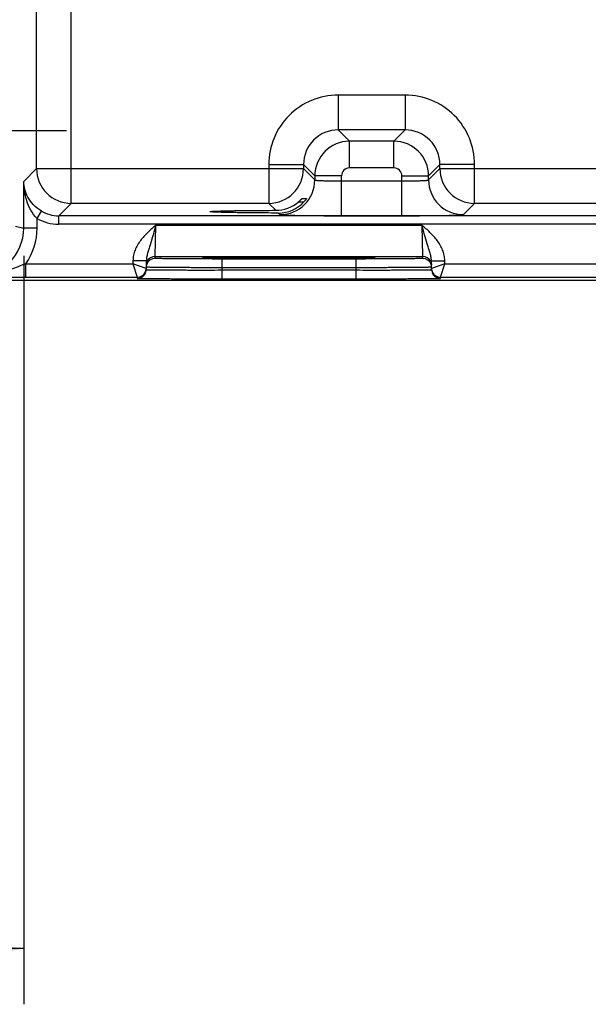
# Model space of a CAD drawing. Header units: inches. Extents: x 0 to 34, y 0 to 22.
# Tile 132 of 168: x 15.6 to 16.9, y 14.2 to 16.4. Entities that reach past the tile are written whole.
import ezdxf

# ---------------------------------------------------------------- set-up
doc = ezdxf.new("R2010")
doc.units = ezdxf.units.IN
doc.header["$LTSCALE"] = 1.87
doc.header["$MEASUREMENT"] = 0
doc.linetypes.add('CENTER', pattern=[0.6, 0.375, -0.075, 0.075, -0.075])
doc.layers.get('0').update_dxf_attribs({"linetype": 'CONTINUOUS'})
doc.layers.add('02___PRT_ALL_AXES', color=7, linetype='CONTINUOUS')
doc.layers.add('DIMENSIONS', color=7, linetype='CONTINUOUS')
doc.styles.get("Standard").update_dxf_attribs({"font": 'txt', "width": 0.8})
doc.dimstyles.new('DIMSTYLE_2', dxfattribs={"dimtxt": 0.125, "dimasz": 0.18, "dimexe": 0.125, "dimexo": 0.0625, "dimgap": 0.0625, "dimtad": 0, "dimtih": 1, "dimtoh": 1, "dimzin": 4, "dimdsep": 46, "dimtxsty": 'STANDARD', "dimblk": '_FILLED', "dimblk1": '_FILLED', "dimblk2": '_FILLED', "dimcen": 0.09, "dimadec": 0, "dimazin": 0, "dimtp": 0.01, "dimtm": 0.01, "dimtfac": 1, "dimtofl": 0, "dimtmove": 0, "dimatfit": 3, "dimldrblk": '_FILLED', "dimfxl": 1, "dimtolj": 1, "dimtzin": 4, "dimarcsym": 0})

# ---------------------------------------------------------------- blocks, each defined once
blk = doc.blocks.new('_FILLED')
at = {"color": 0, "linetype": 'BYBLOCK'}
blk.add_solid([(0, 0), (-1, 0.174), (-1, -0.174)], dxfattribs=at)
blk = doc.blocks.new('*D16')
at = {"layer": 'DIMENSIONS', "color": 2, "linetype": 'CONTINUOUS'}
for p, q in [((11.5009, 15.9284), (11.5009, 14.1765)), ((15.6516, 15.857), (15.6516, 14.1765)), ((11.5009, 14.3015), (12.9012, 14.3015)), ((15.6516, 14.3015), (14.2512, 14.3015))]:
    blk.add_line(p, q, dxfattribs=at)
at = {"layer": 'DIMENSIONS', "color": 2, "linetype": 'CONTINUOUS', "xscale": 0.18, "yscale": 0.18, "zscale": 0.18, "rotation": 180}
blk.add_blockref('_FILLED', (11.5009, 14.3015), dxfattribs=at)
at = {"layer": 'DIMENSIONS', "color": 2, "linetype": 'CONTINUOUS', "xscale": 0.18, "yscale": 0.18, "zscale": 0.18}
blk.add_blockref('_FILLED', (15.6516, 14.3015), dxfattribs=at)
at = {"layer": 'DIMENSIONS', "color": 2, "linetype": 'CONTINUOUS', "insert": (13.5762, 14.364), "char_height": 0.125, "width": 1.225, "attachment_point": 2, "line_spacing_factor": 0.9}
blk.add_mtext('4.15{\\Ftxt.shx;\\W1.000000;\\H0.125000; }[105.4]', dxfattribs=at)

msp = doc.modelspace()

# ---------------------------------------------------------------- linework, layer by layer
at = {"color": 7, "linetype": 'CONTINUOUS'}
for p, q in [((15.7582, 15.975), (15.7582, 19.0977)), ((15.6803, 16.0529), (15.6803, 19.0197)), ((16.3578, 16.2179), (16.3578, 16.14)), ((16.5081, 16.2179), (16.3578, 16.2179)), ((16.5081, 16.2179), (16.5081, 16.14)), ((16.3578, 16.14), (16.3832, 16.1146)), ((16.5081, 16.14), (16.3578, 16.14)), ((16.5081, 16.14), (16.4827, 16.1146)), ((16.3832, 16.0546), (16.3832, 16.1146)), ((16.4827, 16.1146), (16.3832, 16.1146)), ((16.4827, 16.0546), (16.4827, 16.1146)), ((15.6516, 16.0243), (15.6803, 16.0529)), ((15.6803, 16.0529), (16.2798, 16.0529)), ((16.2018, 16.062), (16.2018, 15.975)), ((16.2018, 16.062), (16.2798, 16.062)), ((16.2798, 16.062), (16.3052, 16.0366)), ((16.2798, 16.062), (16.2798, 16.0529)), ((16.2798, 16.0529), (16.3052, 16.0276)), ((16.4827, 16.0546), (16.3832, 16.0546)), ((16.5861, 16.062), (16.5607, 16.0366)), ((16.5607, 16.0276), (16.5861, 16.0529)), ((16.5861, 16.0529), (16.5861, 16.062)), ((16.6641, 16.062), (16.5861, 16.062)), ((16.5861, 16.0529), (17.3348, 16.0529)), ((16.6641, 15.975), (16.6641, 16.062)), ((16.3052, 16.0366), (16.3052, 16.0276)), ((16.3652, 16.0366), (16.3052, 16.0366)), ((16.3652, 15.9472), (16.3652, 16.0366)), ((16.5007, 15.9472), (16.5007, 16.0366)), ((16.5007, 16.0366), (16.5607, 16.0366)), ((16.5607, 16.0276), (16.5607, 16.0366)), ((15.6516, 15.9195), (15.6516, 16.0243)), ((16.3652, 16.0252), (16.5007, 16.0252)), ((16.2766, 15.9862), (16.2869, 15.9862)), ((15.7304, 15.9471), (15.7582, 15.975)), ((16.2018, 15.975), (15.7582, 15.975)), ((16.2018, 15.975), (16.2174, 15.9594)), ((16.2685, 15.9784), (16.2809, 15.9784)), ((16.6387, 15.9496), (16.6641, 15.975)), ((17.2568, 15.975), (16.6641, 15.975)), ((15.6816, 15.9413), (15.6912, 15.9577)), ((15.6816, 15.9195), (15.6816, 15.9413)), ((15.7304, 15.9281), (15.7304, 15.9471)), ((24.0807, 15.9471), (15.7304, 15.9471)), ((16.2235, 15.9532), (16.2272, 15.9496)), ((16.3652, 15.9472), (16.5007, 15.9472)), ((15.6335, 15.9241), (15.6516, 15.9195)), ((15.6816, 15.9195), (15.6516, 15.9195)), ((24.0807, 15.9281), (15.7304, 15.9281)), ((15.9467, 15.856), (15.9483, 15.926)), ((15.9483, 15.926), (16.5456, 15.926)), ((16.5456, 15.926), (16.5472, 15.856)), ((15.9466, 15.8513), (15.9467, 15.856)), ((15.9467, 15.856), (16.5472, 15.856)), ((16.0563, 15.8521), (16.0532, 15.8518)), ((16.0532, 15.8518), (16.0563, 15.8515)), ((16.0562, 15.8521), (16.0569, 15.8521)), ((16.0678, 15.8525), (16.0563, 15.8521)), ((16.0569, 15.8521), (16.0577, 15.8522)), ((16.0577, 15.8522), (16.0587, 15.8522)), ((16.0587, 15.8522), (16.0605, 15.8523)), ((16.0605, 15.8523), (16.0635, 15.8524)), ((16.0635, 15.8524), (16.0683, 15.8525)), ((16.0683, 15.8525), (16.0767, 15.8526)), ((16.0767, 15.8526), (16.0876, 15.8528)), ((16.0876, 15.8528), (16.1016, 15.8529)), ((16.1016, 15.8529), (16.117, 15.8531)), ((16.117, 15.8531), (16.1366, 15.8532)), ((16.1366, 15.8532), (16.1601, 15.8533)), ((16.1601, 15.8533), (16.1827, 15.8534)), ((16.1827, 15.8534), (16.2084, 15.8535)), ((16.2084, 15.8535), (16.2373, 15.8535)), ((16.2373, 15.8535), (16.2651, 15.8535)), ((16.2651, 15.8535), (16.2942, 15.8535)), ((16.2942, 15.8535), (16.3203, 15.8534)), ((16.3203, 15.8534), (16.3436, 15.8533)), ((16.3436, 15.8533), (16.3637, 15.8532)), ((16.3637, 15.8532), (16.3834, 15.853)), ((16.3834, 15.853), (16.3994, 15.8529)), ((16.3994, 15.8529), (16.412, 15.8527)), ((16.412, 15.8527), (16.4217, 15.8526)), ((16.4217, 15.8526), (16.4281, 15.8524)), ((16.4376, 15.8521), (16.4263, 15.8525)), ((16.4322, 15.8523), (16.4341, 15.8523)), ((16.4341, 15.8523), (16.4357, 15.8522)), ((16.4357, 15.8522), (16.4366, 15.8522)), ((16.4366, 15.8522), (16.4373, 15.8521)), ((16.4407, 15.8518), (16.4376, 15.8521)), ((16.4376, 15.8515), (16.4407, 15.8518)), ((16.5472, 15.856), (16.5473, 15.8513)), ((15.6562, 15.8091), (15.6562, 15.8391)), ((15.6562, 15.8391), (15.8967, 15.8391)), ((15.8969, 15.8462), (15.8967, 15.8391)), ((15.9266, 15.8287), (15.8967, 15.8391)), ((15.8967, 15.8391), (15.9066, 15.8091)), ((15.9269, 15.8457), (15.8969, 15.8462)), ((15.9269, 15.8457), (15.9265, 15.8262)), ((16.0966, 15.8303), (16.0965, 15.8254)), ((16.0966, 15.85), (16.0966, 15.8303)), ((16.3973, 15.85), (16.0966, 15.85)), ((16.3973, 15.8303), (16.0966, 15.8303)), ((16.3973, 15.85), (16.3973, 15.8303)), ((16.3973, 15.8303), (16.3974, 15.8254)), ((16.567, 15.8457), (16.597, 15.8462)), ((16.5674, 15.8262), (16.567, 15.8457)), ((16.5971, 15.8391), (16.5673, 15.8287)), ((16.5873, 15.8091), (16.5971, 15.8391)), ((16.5971, 15.8391), (16.597, 15.8462)), ((16.5971, 15.8391), (16.9517, 15.8391)), ((15.6562, 15.8091), (15.9066, 15.8091)), ((15.9066, 15.8091), (15.9065, 15.8065)), ((16.0965, 15.8254), (16.0965, 15.8057)), ((16.0965, 15.8254), (16.3974, 15.8254)), ((16.3974, 15.8254), (16.3974, 15.8057)), ((16.5873, 15.8091), (16.9616, 15.8091)), ((16.5873, 15.8065), (16.5873, 15.8091)), ((24.285, 15.8018), (15.463, 15.8018)), ((16.0965, 15.8057), (16.3974, 15.8057))]:
    msp.add_line(p, q, dxfattribs=at)
for points in [[(16.0554, 15.8521), (16.0555, 15.8521), (16.0556, 15.8521), (16.0557, 15.8521), (16.056, 15.8521), (16.0562, 15.8521)], [(16.4281, 15.8524), (16.4314, 15.8523), (16.4322, 15.8523)], [(16.4373, 15.8521), (16.4378, 15.8521), (16.438, 15.8521), (16.4382, 15.8521), (16.4384, 15.8521), (16.4384, 15.8521)]]:
    msp.add_lwpolyline(points, dxfattribs=at)
for centre, radius, start, end in [((16.3578, 16.062), 0.156, 89.9965, 180.0035), ((16.5081, 16.062), 0.156, 359.9966, 90.0034), ((16.3577, 16.062), 0.0779, 89.9718, 180.0281), ((16.5081, 16.062), 0.0779, 359.9718, 90.0281), ((16.3832, 16.0366), 0.078, 90.0148, 179.9847), ((16.4827, 16.0366), 0.078, 0.0148, 89.9847), ((15.7583, 16.053), 0.078, 180.0209, 269.9791), ((16.2018, 16.053), 0.078, 270.0209, 359.9791), ((16.3832, 16.0366), 0.018, 89.9965, 180.0035), ((16.4827, 16.0366), 0.018, 359.9965, 90.0035), ((16.6641, 16.053), 0.078, 180.0209, 269.9791), ((16.2272, 16.0276), 0.078, 270.0209, 359.9791), ((16.6387, 16.0276), 0.078, 180.0209, 269.9791), ((16.2172, 16.038), 0.0786, 270.1936, 310.784), ((16.2237, 16.0306), 0.0774, 269.8483, 317.612), ((15.7304, 16.0251), 0.097, 239.7795, 270.001), ((15.7304, 16.0251), 0.078, 239.7819, 270.0064), ((15.5414, 15.9195), 0.1102, 269.9902, 359.9959), ((15.5414, 15.9195), 0.1402, 324.968, 360), ((15.9467, 15.836), 0.02, 89.9997, 153.5768), ((16.5472, 15.836), 0.02, 26.4232, 90.0003), ((15.9467, 15.8313), 0.0201, 161.2521, 178.9472), ((15.9466, 15.8313), 0.02, 89.9993, 161.1986), ((16.5473, 15.8313), 0.02, 18.8014, 90.0007), ((16.5471, 15.8313), 0.0201, 1.0528, 18.7479), ((15.6598, 41.385), 25.576, 269.81691, 269.99195), ((15.9065, 15.8265), 0.02, 269.9998, 341.1981), ((15.9066, 15.8291), 0.02, 270.0018, 332.4591), ((15.9064, 15.8266), 0.0201, 341.2526, 358.9472), ((16.5875, 15.8266), 0.0201, 181.0528, 198.7474), ((16.5873, 15.8265), 0.02, 198.8019, 270.0002), ((16.5873, 15.8291), 0.02, 207.5913, 269.9999)]:
    msp.add_arc(centre, radius, start, end, dxfattribs=at)
for points, knots in [([(15.6816, 15.9413), (15.6759, 15.9467), (15.6667, 15.9594), (15.6578, 15.9805), (15.6528, 16.0023), (15.6517, 16.017), (15.6516, 16.0243)], [0, 0, 0, 0, 0.260309, 0.511681, 0.757197, 1, 1, 1, 1]), ([(15.6912, 15.9577), (15.6845, 15.9616), (15.6729, 15.9708), (15.6605, 15.9879), (15.6534, 16.0059), (15.6517, 16.0183), (15.6516, 16.0243)], [0, 0, 0, 0, 0.286444, 0.542702, 0.776718, 1, 1, 1, 1]), ([(16.3052, 16.0276), (16.3052, 16.0275), (16.3053, 16.0274), (16.3058, 16.0272), (16.3067, 16.0271), (16.3082, 16.0268), (16.3102, 16.0266), (16.3128, 16.0264), (16.3158, 16.0262), (16.3193, 16.0261), (16.3248, 16.0258), (16.3326, 16.0256), (16.3427, 16.0254), (16.3537, 16.0252), (16.3613, 16.0252), (16.3652, 16.0252)], [0, 0, 0, 0, 0.0028, 0.007571, 0.023737, 0.048903, 0.082928, 0.12553, 0.176328, 0.234857, 0.300574, 0.451057, 0.622157, 0.807459, 1, 1, 1, 1]), ([(16.5007, 16.0252), (16.5046, 16.0252), (16.5122, 16.0252), (16.5232, 16.0254), (16.5333, 16.0256), (16.5411, 16.0258), (16.5466, 16.0261), (16.5501, 16.0262), (16.5531, 16.0264), (16.5557, 16.0266), (16.5577, 16.0268), (16.5592, 16.0271), (16.5601, 16.0272), (16.5606, 16.0274), (16.5607, 16.0275), (16.5607, 16.0276)], [0, 0, 0, 0, 0.192541, 0.377843, 0.548943, 0.699426, 0.765143, 0.823672, 0.87447, 0.917072, 0.951097, 0.976263, 0.992429, 0.9972, 1, 1, 1, 1]), ([(16.2685, 15.9784), (16.2695, 15.9793), (16.2709, 15.9805), (16.2726, 15.9822), (16.2738, 15.9834), (16.2747, 15.9843), (16.2753, 15.9849), (16.2757, 15.9853), (16.276, 15.9857), (16.2763, 15.9859), (16.2764, 15.9861), (16.2765, 15.9862), (16.2766, 15.9862)], [0, 0, 0, 0, 0.342241, 0.503527, 0.653247, 0.786029, 0.843905, 0.894671, 0.937065, 0.969696, 0.991105, 1, 1, 1, 1]), ([(16.2869, 15.9862), (16.2869, 15.9862), (16.2868, 15.9861), (16.2868, 15.986), (16.2866, 15.9857), (16.2863, 15.9853), (16.2858, 15.9845), (16.2851, 15.9835), (16.2842, 15.9823), (16.2828, 15.9806), (16.2817, 15.9793), (16.2809, 15.9784)], [0, 0, 0, 0, 0.005255, 0.022282, 0.050418, 0.088612, 0.190905, 0.321111, 0.47233, 0.638851, 1, 1, 1, 1]), ([(16.0698, 15.9563), (16.0698, 15.9564), (16.0701, 15.9565), (16.0705, 15.9566), (16.0714, 15.9567), (16.0726, 15.9569), (16.0741, 15.957), (16.076, 15.9571), (16.0782, 15.9573), (16.0817, 15.9574), (16.087, 15.9576), (16.0942, 15.9579), (16.1025, 15.9581), (16.112, 15.9583), (16.1225, 15.9585), (16.1384, 15.9588), (16.1601, 15.959), (16.188, 15.9592), (16.2074, 15.9593), (16.2174, 15.9594)], [0, 0, 0, 0, 0.001483, 0.005067, 0.010907, 0.019019, 0.029395, 0.042009, 0.056833, 0.073841, 0.114301, 0.163122, 0.2199, 0.284173, 0.355492, 0.433315, 0.605936, 0.796797, 1, 1, 1, 1]), ([(16.2235, 15.9532), (16.2132, 15.9533), (16.1931, 15.9533), (16.1641, 15.9536), (16.1415, 15.9538), (16.125, 15.9541), (16.114, 15.9543), (16.1041, 15.9545), (16.0953, 15.9547), (16.0878, 15.9549), (16.0823, 15.9552), (16.0786, 15.9553), (16.0763, 15.9555), (16.0743, 15.9556), (16.0727, 15.9557), (16.0715, 15.9559), (16.0706, 15.956), (16.0701, 15.9561), (16.0698, 15.9562), (16.0698, 15.9563)], [0, 0, 0, 0, 0.201695, 0.391991, 0.564724, 0.642756, 0.714346, 0.778938, 0.836038, 0.885143, 0.925856, 0.942979, 0.9579, 0.970586, 0.981005, 0.989137, 0.994977, 0.998546, 1, 1, 1, 1]), ([(16.2272, 15.9496), (16.2273, 15.9495), (16.2276, 15.9494), (16.2282, 15.9493), (16.2291, 15.9492), (16.2304, 15.9491), (16.2319, 15.949), (16.2346, 15.9488), (16.2388, 15.9487), (16.2446, 15.9484), (16.2516, 15.9483), (16.2597, 15.9481), (16.2687, 15.9479), (16.2787, 15.9477), (16.2935, 15.9476), (16.3136, 15.9474), (16.3389, 15.9472), (16.3563, 15.9472), (16.3652, 15.9472)], [0, 0, 0, 0, 0.002193, 0.006647, 0.013412, 0.022485, 0.033853, 0.04749, 0.081447, 0.124043, 0.174882, 0.233486, 0.299305, 0.371722, 0.450054, 0.621468, 0.80711, 1, 1, 1, 1]), ([(16.5007, 15.9472), (16.5096, 15.9472), (16.527, 15.9472), (16.5523, 15.9474), (16.5724, 15.9476), (16.5872, 15.9477), (16.5972, 15.9479), (16.6062, 15.9481), (16.6143, 15.9483), (16.6213, 15.9484), (16.6271, 15.9487), (16.6313, 15.9488), (16.634, 15.949), (16.6355, 15.9491), (16.6368, 15.9492), (16.6377, 15.9493), (16.6383, 15.9494), (16.6386, 15.9495), (16.6387, 15.9496)], [0, 0, 0, 0, 0.19289, 0.378532, 0.549946, 0.628278, 0.700695, 0.766514, 0.825118, 0.875957, 0.918553, 0.95251, 0.966147, 0.977515, 0.986588, 0.993353, 0.997807, 1, 1, 1, 1]), ([(15.9483, 15.926), (15.9421, 15.9206), (15.9297, 15.91), (15.9131, 15.892), (15.9026, 15.8741), (15.8979, 15.8585), (15.8969, 15.8503), (15.8969, 15.8462)], [0, 0, 0, 0, 0.250245, 0.500292, 0.749932, 0.874982, 1, 1, 1, 1]), ([(15.9483, 15.926), (15.9463, 15.9188), (15.9425, 15.9049), (15.9374, 15.8878), (15.9333, 15.8747), (15.9303, 15.8652), (15.9278, 15.8556), (15.9269, 15.849), (15.9269, 15.8457)], [0, 0, 0, 0, 0.266694, 0.521427, 0.642943, 0.761728, 0.879894, 1, 1, 1, 1]), ([(16.597, 15.8462), (16.5969, 15.8503), (16.596, 15.8585), (16.5913, 15.8741), (16.5808, 15.892), (16.5641, 15.91), (16.5518, 15.9206), (16.5456, 15.926)], [0, 0, 0, 0, 0.125014, 0.25006, 0.499694, 0.749744, 1, 1, 1, 1]), ([(16.567, 15.8457), (16.567, 15.849), (16.5661, 15.8556), (16.5635, 15.8652), (16.5606, 15.8747), (16.5565, 15.8878), (16.5514, 15.9049), (16.5476, 15.9188), (16.5456, 15.926)], [0, 0, 0, 0, 0.120104, 0.238268, 0.357052, 0.478569, 0.733305, 1, 1, 1, 1]), ([(16.0563, 15.8515), (16.0592, 15.8514), (16.0669, 15.8512), (16.0811, 15.8509), (16.1003, 15.8507), (16.1239, 15.8505), (16.1513, 15.8504), (16.1927, 15.8502), (16.2469, 15.8501), (16.3012, 15.8502), (16.3426, 15.8504), (16.3699, 15.8505), (16.3936, 15.8507), (16.4128, 15.8509), (16.4269, 15.8512), (16.4347, 15.8514), (16.4376, 15.8515)], [0, 0, 0, 0, 0.023176, 0.060749, 0.111597, 0.174181, 0.246609, 0.326696, 0.500002, 0.673307, 0.753394, 0.825822, 0.888405, 0.939253, 0.976825, 1, 1, 1, 1]), ([(16.4263, 15.8525), (16.4166, 15.8527), (16.3928, 15.853), (16.3519, 15.8533), (16.3019, 15.8535), (16.2472, 15.8535), (16.1924, 15.8535), (16.1423, 15.8533), (16.1013, 15.853), (16.0775, 15.8527), (16.0678, 15.8525)], [0, 0, 0, 0, 0.081205, 0.198703, 0.34232, 0.499617, 0.656968, 0.800741, 0.918483, 1, 1, 1, 1]), ([(15.6562, 15.8391), (15.6505, 15.837), (15.6392, 15.8328), (15.617, 15.8243), (15.6002, 15.8185), (15.5888, 15.8156)], [0, 0, 0, 0, 0.255149, 0.506355, 1, 1, 1, 1]), ([(16.0966, 15.8303), (16.0855, 15.8304), (16.0638, 15.8304), (16.0371, 15.8305), (16.0167, 15.8306), (16.0024, 15.8307), (15.9891, 15.8308), (15.9768, 15.8309), (15.9656, 15.8309), (15.9557, 15.831), (15.9483, 15.8311), (15.9431, 15.8312), (15.9397, 15.8312), (15.9367, 15.8313), (15.9341, 15.8313), (15.9318, 15.8314), (15.93, 15.8314), (15.9287, 15.8315), (15.9279, 15.8315), (15.9275, 15.8315), (15.9271, 15.8316), (15.9268, 15.8316), (15.9267, 15.8316), (15.9266, 15.8316), (15.9266, 15.8316)], [0, 0, 0, 0, 0.195104, 0.382709, 0.471426, 0.555601, 0.634423, 0.707132, 0.773029, 0.831478, 0.881918, 0.90398, 0.923864, 0.941522, 0.956912, 0.969998, 0.980748, 0.989136, 0.992438, 0.995144, 0.997251, 0.998759, 0.99967, 1, 1, 1, 1]), ([(16.0966, 15.85), (16.0868, 15.85), (16.0677, 15.85), (16.0441, 15.8501), (16.0261, 15.8501), (16.0135, 15.8502), (16.0017, 15.8503), (15.9909, 15.8504), (15.981, 15.8505), (15.9723, 15.8506), (15.9647, 15.8507), (15.9592, 15.8508), (15.9555, 15.8508), (15.9532, 15.8509), (15.9512, 15.851), (15.9496, 15.851), (15.9484, 15.8511), (15.9475, 15.8511), (15.9471, 15.8512), (15.9468, 15.8512), (15.9467, 15.8512), (15.9466, 15.8513), (15.9466, 15.8513)], [0, 0, 0, 0, 0.195093, 0.382688, 0.4714, 0.555569, 0.634386, 0.70709, 0.77298, 0.831424, 0.881858, 0.923799, 0.941455, 0.956844, 0.969929, 0.980679, 0.989069, 0.995082, 0.997194, 0.998709, 0.999633, 1, 1, 1, 1]), ([(16.5473, 15.8513), (16.5473, 15.8513), (16.5472, 15.8512), (16.5471, 15.8512), (16.5468, 15.8512), (16.5463, 15.8511), (16.5455, 15.8511), (16.5443, 15.851), (16.5427, 15.851), (16.5407, 15.8509), (16.5384, 15.8508), (16.5346, 15.8508), (16.5291, 15.8507), (16.5216, 15.8506), (16.5129, 15.8505), (16.503, 15.8504), (16.4921, 15.8503), (16.4804, 15.8502), (16.4678, 15.8501), (16.4498, 15.8501), (16.4262, 15.85), (16.4071, 15.85), (16.3973, 15.85)], [0, 0, 0, 0, 0.000367, 0.001291, 0.002806, 0.004918, 0.010931, 0.019321, 0.030071, 0.043156, 0.058545, 0.076201, 0.118142, 0.168576, 0.22702, 0.29291, 0.365614, 0.444431, 0.5286, 0.617312, 0.804907, 1, 1, 1, 1]), ([(16.5673, 15.8316), (16.5673, 15.8316), (16.5672, 15.8316), (16.567, 15.8316), (16.5668, 15.8316), (16.5664, 15.8315), (16.5659, 15.8315), (16.5651, 15.8315), (16.5639, 15.8314), (16.562, 15.8314), (16.5598, 15.8313), (16.5572, 15.8313), (16.5542, 15.8312), (16.5508, 15.8312), (16.5456, 15.8311), (16.5382, 15.831), (16.5283, 15.8309), (16.5171, 15.8309), (16.5048, 15.8308), (16.4914, 15.8307), (16.4772, 15.8306), (16.4568, 15.8305), (16.43, 15.8304), (16.4084, 15.8304), (16.3973, 15.8303)], [0, 0, 0, 0, 0.00033, 0.001241, 0.002749, 0.004856, 0.007562, 0.010864, 0.019252, 0.030002, 0.043087, 0.058478, 0.076136, 0.09602, 0.118081, 0.168521, 0.226971, 0.292867, 0.365577, 0.444399, 0.528574, 0.617291, 0.804896, 1, 1, 1, 1]), ([(15.9265, 15.8262), (15.9265, 15.8262), (15.9266, 15.8262), (15.9268, 15.8261), (15.927, 15.8261), (15.9274, 15.8261), (15.9278, 15.826), (15.9287, 15.826), (15.9299, 15.826), (15.9317, 15.8259), (15.934, 15.8259), (15.9366, 15.8258), (15.9396, 15.8258), (15.943, 15.8257), (15.9482, 15.8257), (15.9556, 15.8256), (15.9655, 15.8255), (15.9767, 15.8255), (15.989, 15.8254), (16.0024, 15.8254), (16.0166, 15.8253), (16.037, 15.8253), (16.0638, 15.8253), (16.0854, 15.8253), (16.0965, 15.8254)], [0, 0, 0, 0, 0.000343, 0.001258, 0.002769, 0.004877, 0.007583, 0.010886, 0.019274, 0.030023, 0.043108, 0.058497, 0.076155, 0.096038, 0.118099, 0.168538, 0.226987, 0.292883, 0.365592, 0.444414, 0.528589, 0.617304, 0.804905, 1, 1, 1, 1]), ([(16.3974, 15.8254), (16.4084, 15.8253), (16.4301, 15.8253), (16.4568, 15.8253), (16.4773, 15.8253), (16.4915, 15.8254), (16.5049, 15.8254), (16.5172, 15.8255), (16.5284, 15.8255), (16.5383, 15.8256), (16.5457, 15.8257), (16.5509, 15.8257), (16.5543, 15.8258), (16.5573, 15.8258), (16.5599, 15.8259), (16.5621, 15.8259), (16.564, 15.826), (16.5652, 15.826), (16.566, 15.826), (16.5665, 15.8261), (16.5669, 15.8261), (16.5671, 15.8261), (16.5673, 15.8262), (16.5674, 15.8262), (16.5674, 15.8262)], [0, 0, 0, 0, 0.195095, 0.382696, 0.471411, 0.555586, 0.634408, 0.707117, 0.773013, 0.831462, 0.881901, 0.903962, 0.923845, 0.941503, 0.956892, 0.969977, 0.980726, 0.989114, 0.992417, 0.995123, 0.997231, 0.998742, 0.999657, 1, 1, 1, 1]), ([(15.9065, 15.8065), (15.9065, 15.8065), (15.9066, 15.8065), (15.9068, 15.8065), (15.9071, 15.8065), (15.9075, 15.8065), (15.908, 15.8064), (15.9089, 15.8064), (15.9103, 15.8064), (15.9124, 15.8063), (15.9149, 15.8063), (15.9178, 15.8063), (15.9211, 15.8062), (15.9249, 15.8062), (15.9307, 15.8061), (15.939, 15.8061), (15.9501, 15.806), (15.9626, 15.806), (15.9764, 15.8059), (15.9913, 15.8058), (16.0072, 15.8058), (16.03, 15.8058), (16.0599, 15.8057), (16.0841, 15.8057), (16.0965, 15.8057)], [0, 0, 0, 0, 0.000318, 0.001225, 0.002732, 0.004837, 0.007542, 0.010844, 0.019232, 0.029981, 0.043068, 0.058459, 0.076118, 0.096003, 0.118066, 0.168509, 0.226962, 0.292862, 0.365575, 0.444399, 0.528576, 0.617294, 0.804899, 1, 1, 1, 1]), ([(16.3974, 15.8057), (16.4097, 15.8057), (16.434, 15.8057), (16.4638, 15.8058), (16.4867, 15.8058), (16.5026, 15.8058), (16.5175, 15.8059), (16.5313, 15.806), (16.5438, 15.806), (16.5548, 15.8061), (16.5631, 15.8061), (16.569, 15.8062), (16.5728, 15.8062), (16.5761, 15.8063), (16.579, 15.8063), (16.5815, 15.8063), (16.5836, 15.8064), (16.585, 15.8064), (16.5859, 15.8064), (16.5864, 15.8065), (16.5868, 15.8065), (16.5871, 15.8065), (16.5872, 15.8065), (16.5873, 15.8065), (16.5873, 15.8065)], [0, 0, 0, 0, 0.195101, 0.382706, 0.471424, 0.555601, 0.634425, 0.707138, 0.773038, 0.831491, 0.881934, 0.903997, 0.923882, 0.941541, 0.956932, 0.970019, 0.980768, 0.989156, 0.992458, 0.995163, 0.997268, 0.998775, 0.999682, 1, 1, 1, 1])]:
    msp.add_open_spline(points, degree=3, knots=knots, dxfattribs=at)
for points in [[(15.9288, 15.8449), (15.9275, 15.8422), (15.9268, 15.8393), (15.9267, 15.8363)], [(16.5651, 15.8449), (16.5664, 15.8422), (16.5671, 15.8393), (16.5672, 15.8363)], [(15.9243, 15.8198), (15.9257, 15.8225), (15.9265, 15.8256), (15.9266, 15.8287)], [(15.9243, 15.8198), (15.9257, 15.8225), (15.9265, 15.8256), (15.9266, 15.8287)], [(16.5673, 15.8287), (16.5674, 15.8256), (16.5682, 15.8225), (16.5696, 15.8198)], [(16.5673, 15.8287), (16.5674, 15.8256), (16.5682, 15.8225), (16.5696, 15.8198)]]:
    msp.add_open_spline(points, degree=3, dxfattribs=at)
at = {"layer": '02___PRT_ALL_AXES', "color": 7, "linetype": 'CENTER'}
msp.add_line((15.4656, 16.1385), (15.7479, 16.1385), dxfattribs=at)

# ---------------------------------------------------------------- dimensions: what is measured, and where the dimension line sits
at = {"layer": 'DIMENSIONS', "color": 2, "linetype": 'CONTINUOUS'}
dim = msp.add_linear_dim(base=(15.6516, 14.3015), p1=(11.5009, 15.9909), p2=(15.6516, 15.9195), dimstyle='DIMSTYLE_2', dxfattribs=at)
dim.commit()
dim.dimension.update_dxf_attribs({"geometry": '*D16', "text_midpoint": (13.5762, 14.3015), "dimtype": 160})

doc.saveas('drawing.dxf')
